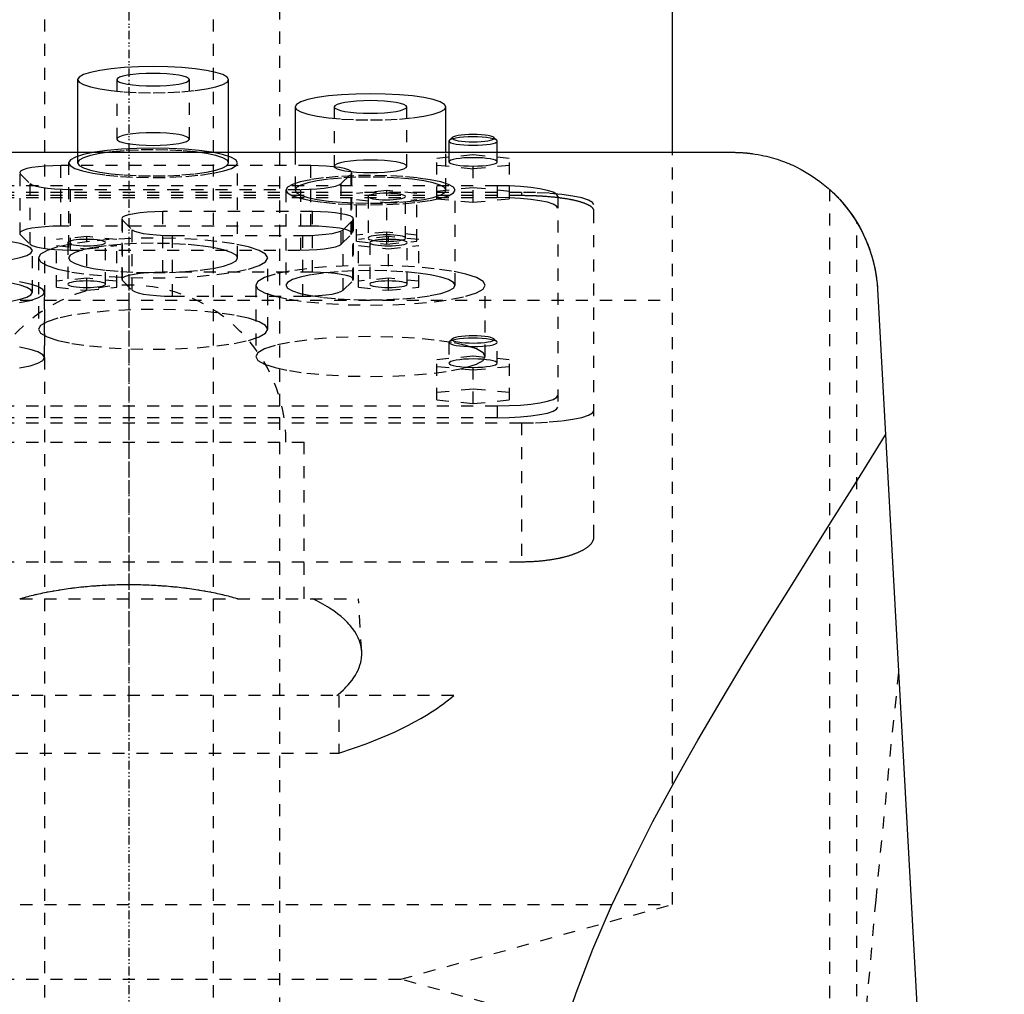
# Model space of a CAD drawing. Extents: x -120 to 120, y -1 to 896.
# Tile 7 of 8: x -9 to 72, y 702 to 782. Entities that reach past the tile are written whole.
import ezdxf

# ---------------------------------------------------------------- set-up
doc = ezdxf.new("R2010")
doc.units = 0
doc.linetypes.add('CENTER', pattern=[1.5, 0.45, -0.5, 0.05, -0.5])
doc.linetypes.add('DASHED', pattern=[2, 1, -1])
for name, color, linetype in [('AM_0', 7, 'CONTINUOUS'), ('AM_3', 7, 'DASHED'), ('AM_7', 7, 'CENTER')]:
    doc.layers.add(name, color=color, linetype=linetype)

msp = doc.modelspace()

# ---------------------------------------------------------------- linework, layer by layer
at = {"layer": 'AM_0', "color": 7, "linetype": 'CONTINUOUS'}
for p, q in [((45, 771.5), (45, 809.3)), ((-4.25, 777.519), (-4.25, 771.5)), ((8.25, 771.5), (8.25, 777.519)), ((13.75, 775.262), (13.75, 771.5)), ((26.25, 771.5), (26.25, 775.262)), ((26.531, 772.493), (26.5, 772.432)), ((26.5, 772.432), (26.5, 771.5)), ((26.777, 772.732), (26.531, 772.493)), ((30.469, 772.493), (30.223, 772.732)), ((30.5, 771.5), (30.5, 772.432)), ((-50, 771.5), (50, 771.5)), ((61.982, 760.16), (72.484, 569.6))]:
    msp.add_line(p, q, dxfattribs=at)
for points in [[(8.25, 777.519), (8.13, 777.731), (7.774, 777.934), (7.197, 778.122), (6.419, 778.287), (5.472, 778.422), (4.392, 778.522), (3.219, 778.584), (2, 778.604), (0.781, 778.584), (-0.392, 778.522), (-1.472, 778.422), (-2.419, 778.287), (-3.197, 778.122), (-3.774, 777.934), (-4.13, 777.731), (-4.25, 777.519)], [(26.25, 775.262), (26.13, 775.474), (25.774, 775.677), (25.197, 775.865), (24.419, 776.03), (23.472, 776.165), (22.392, 776.265), (21.219, 776.327), (20, 776.347), (18.781, 776.327), (17.608, 776.265), (16.528, 776.165), (15.581, 776.03), (14.803, 775.865), (14.226, 775.677), (13.87, 775.474), (13.75, 775.262)], [(28.5, 772.982), (28.154, 772.976), (27.821, 772.959), (27.516, 772.93), (27.249, 772.891), (27.032, 772.844), (26.872, 772.79), (26.777, 772.732)], [(30.223, 772.732), (30.128, 772.79), (29.968, 772.844), (29.751, 772.891), (29.484, 772.93), (29.179, 772.959), (28.846, 772.976), (28.5, 772.982)], [(30.5, 772.432), (30.461, 772.5), (30.346, 772.566), (30.159, 772.626), (29.907, 772.679), (29.601, 772.722), (29.251, 772.754), (28.873, 772.773), (28.48, 772.779), (28.087, 772.772), (27.711, 772.751), (27.366, 772.718), (27.064, 772.674), (26.819, 772.62), (26.639, 772.559), (26.531, 772.493)], [(6.865, 771.5), (5.814, 771.645), (4.624, 771.752), (3.336, 771.819), (2, 771.841), (0.664, 771.819), (-0.624, 771.752), (-1.814, 771.645), (-2.865, 771.5)]]:
    msp.add_lwpolyline(points, dxfattribs=at)
for points in [[(50, 771.5, 0), (50.025, 771.5, 0), (50.075, 771.5, 0), (50.125, 771.499, 0), (50.15, 771.499, 0), (50.175, 771.499, 0), (50.225, 771.498, 0), (50.275, 771.497, 0), (50.324, 771.496, 0), (50.374, 771.494, 0), (50.424, 771.493, 0), (50.449, 771.492, 0), (50.473, 771.491, 0), (50.523, 771.489, 0), (50.572, 771.486, 0), (50.622, 771.484, 0), (50.671, 771.481, 0), (50.72, 771.478, 0), (50.744, 771.477, 0), (50.769, 771.475, 0), (50.817, 771.472, 0), (50.866, 771.469, 0), (50.89, 771.467, 0), (50.914, 771.465, 0), (50.962, 771.461, 0), (51.01, 771.457, 0), (51.034, 771.455, 0), (51.058, 771.453, 0), (51.106, 771.449, 0), (51.153, 771.444, 0), (51.2, 771.44, 0), (51.247, 771.435, 0), (51.293, 771.43, 0), (51.317, 771.428, 0), (51.34, 771.425, 0), (51.386, 771.42, 0), (51.432, 771.414, 0), (51.478, 771.409, 0), (51.523, 771.403, 0), (51.568, 771.397, 0), (51.59, 771.394, 0), (51.613, 771.391, 0), (51.657, 771.385, 0), (51.701, 771.379, 0), (51.854, 771.356, 0), (52.106, 771.314, 0), (52.346, 771.268, 0), (52.462, 771.245, 0), (52.573, 771.221, 0), (52.786, 771.172, 0), (52.99, 771.122, 0), (53.189, 771.069, 0), (53.383, 771.013, 0), (53.573, 770.956, 0), (53.666, 770.926, 0), (53.759, 770.896, 0), (53.942, 770.834, 0), (54.121, 770.77, 0), (54.209, 770.738, 0), (54.296, 770.705, 0), (54.469, 770.637, 0), (54.638, 770.568, 0), (54.721, 770.532, 0), (54.804, 770.497, 0), (54.967, 770.424, 0), (55.127, 770.35, 0), (55.663, 770.08, 0), (56.494, 769.591, 0), (57.217, 769.087, 0), (57.89, 768.541, 0), (58.525, 767.945, 0), (58.827, 767.629, 0), (59.119, 767.3, 0), (59.669, 766.607, 0), (60.172, 765.867, 0), (60.622, 765.083, 0), (61.016, 764.258, 0), (61.35, 763.396, 0), (61.493, 762.953, 0), (61.618, 762.502, 0), (61.818, 761.58, 0), (61.946, 760.638, 0), (61.982, 760.16, 0)], [(58, 768.444, 0), (58.002, 768.442, 0), (58.019, 768.427, 0), (58.053, 768.397, 0), (58.077, 768.375, 0), (58.105, 768.349, 0), (58.175, 768.284, 0), (58.263, 768.202, 0), (58.366, 768.103, 0), (58.485, 767.986, 0), (58.617, 767.852, 0), (58.687, 767.779, 0), (58.759, 767.702, 0), (58.91, 767.538, 0), (59.067, 767.36, 0), (59.237, 767.16, 0), (59.419, 766.935, 0), (59.609, 766.688, 0), (59.706, 766.557, 0), (59.802, 766.422, 0), (59.993, 766.143, 0), (60.178, 765.857, 0), (60.267, 765.713, 0)], [(60.267, 765.713, 0), (60.35, 765.572, 0), (60.511, 765.289, 0), (60.665, 765.001, 0), (60.738, 764.856, 0), (60.81, 764.709, 0), (60.948, 764.414, 0), (61.077, 764.115, 0), (61.199, 763.812, 0), (61.312, 763.506, 0), (61.416, 763.197, 0), (61.465, 763.042, 0), (61.512, 762.886, 0), (61.6, 762.572, 0), (61.679, 762.255, 0), (61.75, 761.937, 0), (61.812, 761.617, 0), (61.865, 761.295, 0), (61.888, 761.134, 0), (61.909, 760.972, 0), (61.945, 760.648, 0), (61.972, 760.323, 0), (61.982, 760.16, 0)], [(36.41, 700.014, 0), (37.036, 701.859, 0), (38.423, 705.5, 0), (39.965, 709.079, 0), (41.63, 712.599, 0), (43.392, 716.06, 0), (45.227, 719.464, 0), (46.165, 721.143, 0), (47.112, 722.808, 0), (49.027, 726.088, 0), (50.953, 729.298, 0), (52.872, 732.435, 0), (54.769, 735.491, 0), (56.627, 738.461, 0), (57.538, 739.912, 0), (58.435, 741.339, 0), (60.178, 744.119, 0), (61.845, 746.794, 0), (62.647, 748.09, 0)]]:
    msp.add_polyline3d(points, dxfattribs=at)
at = {"layer": 'AM_3', "color": 6, "linetype": 'DASHED'}
for p, q in [((-7, 870.5), (-7, 355.5)), ((7, 355.5), (7, 870.5)), ((12.5, 396.5), (12.5, 858.5)), ((-1, 777.519), (-1, 772.595)), ((5, 772.595), (5, 777.519)), ((17, 775.262), (17, 770.337)), ((23, 770.337), (23, 775.262)), ((-4.25, 771.5), (-4.25, 770.625)), ((8.25, 770.625), (8.25, 771.5)), ((13.75, 771.5), (13.75, 768.368)), ((25.5, 771.019), (28.5, 771.32)), ((26.25, 768.368), (26.25, 771.5)), ((26.5, 771.5), (26.5, 770.709)), ((28.5, 771.32), (31.5, 771.019)), ((28.5, 767.359), (28.5, 771.32)), ((30.5, 770.709), (30.5, 771.5)), ((45, 759.25), (45, 771.5)), ((-5, 770.625), (-5, 762.747)), ((9, 762.747), (9, 770.625)), ((25.5, 767.66), (25.5, 771.019)), ((31.5, 767.66), (31.5, 771.019)), ((-8.996, 764.689), (-8.996, 769.711)), ((-8.996, 769.711), (-8.185, 768.912)), ((-5.648, 765.382), (-5.648, 770.404)), ((15.048, 770.404), (-5.648, 770.404)), ((15.048, 765.382), (15.048, 770.404)), ((17.585, 768.912), (18.396, 769.711)), ((18.396, 764.689), (18.396, 769.711)), ((18.448, 764.791), (18.448, 769.814)), ((28.5, 770.117), (25.5, 770.417)), ((31.5, 770.417), (28.5, 770.117)), ((-8.185, 763.89), (-8.185, 768.912)), ((17.585, 763.89), (17.585, 768.912)), ((32.5, 768.182), (-32.5, 768.182)), ((30.5, 768.733), (-30.5, 768.733)), ((-4.837, 768.425), (14.237, 768.425)), ((-4.837, 763.402), (-4.837, 768.425)), ((13, 768.368), (13, 760.489)), ((14.237, 763.402), (14.237, 768.425)), ((21.35, 768.34), (18.85, 768.089)), ((18.85, 764.141), (18.85, 768.089)), ((21.35, 763.891), (21.35, 768.34)), ((23.85, 768.089), (21.35, 768.34)), ((23.85, 764.141), (23.85, 768.089)), ((28.5, 768.563), (25.5, 768.262)), ((27, 760.489), (27, 768.368)), ((31.5, 768.262), (28.5, 768.563)), ((30.5, 768.733), (30.5, 767.748)), ((32.5, 768.182), (32.5, 767.91)), ((58, 768.444), (58, 569.6)), ((32.5, 767.91), (-32.5, 767.91)), ((-30.5, 767.748), (30.5, 767.748)), ((18.85, 767.588), (21.35, 767.337)), ((19.8, 767.839), (19.8, 764.392)), ((21.35, 767.337), (23.85, 767.588)), ((22.9, 764.392), (22.9, 767.839)), ((25.5, 767.66), (28.5, 767.359)), ((28.5, 767.359), (31.5, 767.66)), ((35.5, 767.865), (35.5, 750.383)), ((2.802, 761.561), (2.802, 766.584)), ((15.198, 766.584), (2.802, 766.584)), ((15.198, 761.561), (15.198, 766.584)), ((38.5, 739.634), (38.5, 767.14)), ((-0.598, 765.994), (-0.598, 760.971)), ((-0.546, 760.868), (-0.546, 765.891)), ((-0.546, 765.891), (0.265, 765.092)), ((17.735, 765.092), (18.546, 765.891)), ((18.546, 760.868), (18.546, 765.891)), ((18.598, 760.971), (18.598, 765.994)), ((60.267, 569.6), (60.267, 765.713)), ((15.048, 765.382), (-5.648, 765.382)), ((0.265, 760.07), (0.265, 765.092)), ((17.735, 760.07), (17.735, 765.092)), ((21.35, 764.893), (18.85, 764.642)), ((23.85, 764.642), (21.35, 764.893)), ((-8.996, 764.689), (-8.185, 763.89)), ((-3.5, 764.52), (-6, 764.269)), ((-6, 760.321), (-6, 764.269)), ((-5.05, 764.018), (-5.05, 760.572)), ((-3.5, 760.07), (-3.5, 764.52)), ((-1, 764.269), (-3.5, 764.52)), ((-1.95, 760.572), (-1.95, 764.018)), ((-1, 760.321), (-1, 764.269)), ((3.613, 764.604), (14.387, 764.604)), ((3.613, 759.582), (3.613, 764.604)), ((14.387, 759.582), (14.387, 764.604)), ((17.585, 763.89), (18.396, 764.689)), ((18.85, 764.141), (21.35, 763.891)), ((21.5, 764.52), (19, 764.269)), ((19, 760.321), (19, 764.269)), ((19.95, 764.018), (19.95, 760.572)), ((21.35, 763.891), (23.85, 764.141)), ((21.5, 760.07), (21.5, 764.52)), ((24, 764.269), (21.5, 764.52)), ((23.05, 760.572), (23.05, 764.018)), ((24, 760.321), (24, 764.269)), ((-8, 759.91), (-8, 763.357)), ((-6, 763.768), (-3.5, 763.517)), ((-4.837, 763.402), (14.237, 763.402)), ((-3.5, 763.517), (-1, 763.768)), ((19, 763.768), (21.5, 763.517)), ((21.5, 763.517), (24, 763.768)), ((-7.5, 762.747), (-7.5, 756.838)), ((11.5, 756.838), (11.5, 762.747)), ((15.198, 761.561), (2.802, 761.561)), ((-3.5, 761.073), (-6, 760.822)), ((-1, 760.822), (-3.5, 761.073)), ((-0.546, 760.868), (0.265, 760.07)), ((17.735, 760.07), (18.546, 760.868)), ((21.5, 761.073), (19, 760.822)), ((24, 760.822), (21.5, 761.073)), ((-7, 754.494), (-7, 759.91)), ((-6, 760.321), (-3.5, 760.07)), ((-3.5, 760.07), (-1, 760.321)), ((10.5, 760.489), (10.5, 754.581)), ((19, 760.321), (21.5, 760.07)), ((21.5, 760.07), (24, 760.321)), ((29.5, 754.581), (29.5, 760.489)), ((-45, 759.25), (45, 759.25)), ((-45, 759.25), (0, 759.25)), ((3.613, 759.582), (14.387, 759.582)), ((45, 709.2), (45, 759.25)), ((26.531, 755.817), (26.506, 755.783)), ((26.777, 756.056), (26.531, 755.817)), ((30.469, 755.817), (30.223, 756.056)), ((26.506, 755.783), (26.5, 755.756)), ((26.5, 755.756), (26.5, 754.032)), ((30.5, 754.032), (30.5, 755.756)), ((25.5, 754.342), (28.5, 754.643)), ((25.5, 750.99), (25.5, 754.342)), ((28.5, 754.643), (31.5, 754.342)), ((28.5, 750.689), (28.5, 754.643)), ((31.5, 750.99), (31.5, 754.342)), ((28.5, 753.44), (25.5, 753.741)), ((31.5, 753.741), (28.5, 753.44)), ((28.5, 751.892), (25.5, 751.591)), ((31.5, 751.591), (28.5, 751.892)), ((25.5, 750.99), (28.5, 750.689)), ((28.5, 750.689), (31.5, 750.99)), ((-30.5, 750.5), (30.5, 750.5)), ((30.5, 750.5), (30.5, 749.515)), ((30.5, 749.515), (-30.5, 749.515)), ((-32.5, 749.081), (32.5, 749.081)), ((32.5, 749.081), (32.5, 737.586)), ((-14.5, 747.5), (14.5, 747.5)), ((14.5, 734.5), (14.5, 747.5)), ((-32.5, 737.586), (32.5, 737.586)), ((-19, 734.5), (19, 734.5)), ((19.272, 730.154), (19, 734.5)), ((26.891, 726.5), (-26.891, 726.5)), ((17.375, 726.5), (17.375, 721.733)), ((-17.375, 721.733), (17.375, 721.733)), ((-45, 709.2), (45, 709.2)), ((22.5, 703), (45, 709.2)), ((-22.5, 703), (22.5, 703)), ((45, 696.8), (22.5, 703))]:
    msp.add_line(p, q, dxfattribs=at)
for points in [[(-1, 777.519), (-0.942, 777.418), (-0.772, 777.32), (-0.494, 777.23), (-0.121, 777.151), (0.333, 777.086), (0.852, 777.038), (1.415, 777.008), (2, 776.998), (2.585, 777.008), (3.148, 777.038), (3.667, 777.086), (4.121, 777.151), (4.494, 777.23), (4.772, 777.32), (4.942, 777.418), (5, 777.519), (4.942, 777.621), (4.772, 777.719), (4.494, 777.809), (4.121, 777.888), (3.667, 777.952), (3.148, 778), (2.585, 778.03), (2, 778.04), (1.415, 778.03), (0.852, 778), (0.333, 777.952), (-0.121, 777.888), (-0.494, 777.809), (-0.772, 777.719), (-0.942, 777.621)], [(17, 775.262), (17.058, 775.161), (17.228, 775.063), (17.506, 774.973), (17.879, 774.894), (18.333, 774.829), (18.852, 774.781), (19.415, 774.751), (20, 774.741), (20.585, 774.751), (21.148, 774.781), (21.667, 774.829), (22.121, 774.894), (22.494, 774.973), (22.772, 775.063), (22.942, 775.161), (23, 775.262), (22.942, 775.364), (22.772, 775.462), (22.494, 775.552), (22.121, 775.631), (21.667, 775.695), (21.148, 775.743), (20.585, 775.773), (20, 775.783), (19.415, 775.773), (18.852, 775.743), (18.333, 775.695), (17.879, 775.631), (17.506, 775.552), (17.228, 775.462), (17.058, 775.364)], [(-1, 772.595), (-0.942, 772.493), (-0.772, 772.396), (-0.494, 772.306), (-0.121, 772.227), (0.333, 772.162), (0.852, 772.114), (1.415, 772.084), (2, 772.074), (2.585, 772.084), (3.148, 772.114), (3.667, 772.162), (4.121, 772.227), (4.494, 772.306), (4.772, 772.396), (4.942, 772.493), (5, 772.595), (4.942, 772.697), (4.772, 772.794), (4.494, 772.885), (4.121, 772.963), (3.667, 773.028), (3.148, 773.076), (2.585, 773.106), (2, 773.116), (1.415, 773.106), (0.852, 773.076), (0.333, 773.028), (-0.121, 772.963), (-0.494, 772.885), (-0.772, 772.794), (-0.942, 772.697)], [(-4.25, 770.625), (-4.13, 770.414), (-3.774, 770.21), (-3.197, 770.023), (-2.419, 769.858), (-1.472, 769.723), (-0.392, 769.623), (0.781, 769.561), (2, 769.54), (3.219, 769.561), (4.392, 769.623), (5.472, 769.723), (6.419, 769.858), (7.197, 770.023), (7.774, 770.21), (8.13, 770.414), (8.25, 770.625), (8.13, 770.837), (7.774, 771.041), (7.197, 771.228), (6.419, 771.393), (5.472, 771.528), (4.392, 771.628), (3.219, 771.69), (2, 771.711), (0.781, 771.69), (-0.392, 771.628), (-1.472, 771.528), (-2.419, 771.393), (-3.197, 771.228), (-3.774, 771.041), (-4.13, 770.837)], [(17, 770.337), (17.058, 770.236), (17.228, 770.138), (17.506, 770.048), (17.879, 769.969), (18.333, 769.904), (18.852, 769.856), (19.415, 769.826), (20, 769.816), (20.585, 769.826), (21.148, 769.856), (21.667, 769.904), (22.121, 769.969), (22.494, 770.048), (22.772, 770.138), (22.942, 770.236), (23, 770.337), (22.942, 770.439), (22.772, 770.537), (22.494, 770.627), (22.121, 770.706), (21.667, 770.77), (21.148, 770.819), (20.585, 770.848), (20, 770.858), (19.415, 770.848), (18.852, 770.819), (18.333, 770.77), (17.879, 770.706), (17.506, 770.627), (17.228, 770.537), (17.058, 770.439)], [(13, 768.368), (13.135, 768.13), (13.533, 767.902), (14.18, 767.692), (15.05, 767.508), (16.111, 767.357), (17.321, 767.245), (18.634, 767.175), (20, 767.152), (21.366, 767.175), (22.679, 767.245), (23.889, 767.357), (24.95, 767.508), (25.82, 767.692), (26.467, 767.902), (26.865, 768.13), (27, 768.368), (26.865, 768.605), (26.467, 768.833), (25.82, 769.043), (24.95, 769.227), (23.889, 769.378), (22.679, 769.491), (21.366, 769.56), (20, 769.583), (18.634, 769.56), (17.321, 769.491), (16.111, 769.378), (15.05, 769.227), (14.18, 769.043), (13.533, 768.833), (13.135, 768.605)], [(13.75, 768.368), (13.87, 768.156), (14.226, 767.952), (14.803, 767.765), (15.581, 767.6), (16.528, 767.465), (17.608, 767.365), (18.781, 767.303), (20, 767.282), (21.219, 767.303), (22.392, 767.365), (23.472, 767.465), (24.419, 767.6), (25.197, 767.765), (25.774, 767.952), (26.13, 768.156), (26.25, 768.368), (26.13, 768.579), (25.774, 768.783), (25.197, 768.971), (24.419, 769.135), (23.472, 769.27), (22.392, 769.37), (21.219, 769.432), (20, 769.453), (18.781, 769.432), (17.608, 769.37), (16.528, 769.27), (15.581, 769.135), (14.803, 768.971), (14.226, 768.783), (13.87, 768.579)], [(-7.5, 762.747), (-7.317, 762.425), (-6.777, 762.116), (-5.899, 761.831), (-4.718, 761.581), (-3.278, 761.375), (-1.635, 761.223), (0.147, 761.129), (2, 761.097), (3.853, 761.129), (5.635, 761.223), (7.278, 761.375), (8.718, 761.581), (9.899, 761.831), (10.777, 762.116), (11.317, 762.425), (11.5, 762.747), (11.317, 763.069), (10.777, 763.378), (9.899, 763.664), (8.718, 763.914), (7.278, 764.119), (5.635, 764.271), (3.853, 764.365), (2, 764.397), (0.147, 764.365), (-1.635, 764.271), (-3.278, 764.119), (-4.718, 763.914), (-5.899, 763.664), (-6.777, 763.378), (-7.317, 763.069)], [(-1.95, 764.018), (-1.98, 764.071), (-2.068, 764.121), (-2.211, 764.168), (-2.404, 764.209), (-2.639, 764.242), (-2.907, 764.267), (-3.198, 764.282), (-3.5, 764.288), (-3.802, 764.282), (-4.093, 764.267), (-4.361, 764.242), (-4.596, 764.209), (-4.789, 764.168), (-4.932, 764.121), (-5.02, 764.071), (-5.05, 764.018), (-5.02, 763.966), (-4.932, 763.915), (-4.789, 763.869), (-4.596, 763.828), (-4.361, 763.795), (-4.093, 763.77), (-3.802, 763.754), (-3.5, 763.749), (-3.198, 763.754), (-2.907, 763.77), (-2.639, 763.795), (-2.404, 763.828), (-2.211, 763.869), (-2.068, 763.915), (-1.98, 763.966)], [(-5, 762.747), (-4.865, 762.51), (-4.467, 762.282), (-3.82, 762.072), (-2.95, 761.888), (-1.889, 761.736), (-0.679, 761.624), (0.634, 761.555), (2, 761.531), (3.366, 761.555), (4.679, 761.624), (5.889, 761.736), (6.95, 761.888), (7.82, 762.072), (8.467, 762.282), (8.865, 762.51), (9, 762.747), (8.865, 762.984), (8.467, 763.212), (7.82, 763.422), (6.95, 763.607), (5.889, 763.758), (4.679, 763.87), (3.366, 763.939), (2, 763.963), (0.634, 763.939), (-0.679, 763.87), (-1.889, 763.758), (-2.95, 763.607), (-3.82, 763.422), (-4.467, 763.212), (-4.865, 762.984)], [(22.9, 764.392), (22.87, 764.444), (22.782, 764.495), (22.639, 764.541), (22.446, 764.582), (22.211, 764.616), (21.943, 764.641), (21.652, 764.656), (21.35, 764.661), (21.048, 764.656), (20.757, 764.641), (20.489, 764.616), (20.254, 764.582), (20.061, 764.541), (19.918, 764.495), (19.83, 764.444), (19.8, 764.392), (19.83, 764.339), (19.918, 764.289), (20.061, 764.242), (20.254, 764.202), (20.489, 764.168), (20.757, 764.143), (21.048, 764.128), (21.35, 764.123), (21.652, 764.128), (21.943, 764.143), (22.211, 764.168), (22.446, 764.202), (22.639, 764.242), (22.782, 764.289), (22.87, 764.339)], [(23.05, 764.018), (23.02, 764.071), (22.932, 764.121), (22.789, 764.168), (22.596, 764.209), (22.361, 764.242), (22.093, 764.267), (21.802, 764.282), (21.5, 764.288), (21.198, 764.282), (20.907, 764.267), (20.639, 764.242), (20.404, 764.209), (20.211, 764.168), (20.068, 764.121), (19.98, 764.071), (19.95, 764.018), (19.98, 763.966), (20.068, 763.915), (20.211, 763.869), (20.404, 763.828), (20.639, 763.795), (20.907, 763.77), (21.198, 763.754), (21.5, 763.749), (21.802, 763.754), (22.093, 763.77), (22.361, 763.795), (22.596, 763.828), (22.789, 763.869), (22.932, 763.915), (23.02, 763.966)], [(10.5, 760.489), (10.683, 760.167), (11.223, 759.858), (12.101, 759.573), (13.282, 759.323), (14.722, 759.118), (16.365, 758.965), (18.147, 758.871), (20, 758.839), (21.853, 758.871), (23.635, 758.965), (25.278, 759.118), (26.718, 759.323), (27.899, 759.573), (28.777, 759.858), (29.317, 760.167), (29.5, 760.489), (29.317, 760.811), (28.777, 761.12), (27.899, 761.406), (26.718, 761.656), (25.278, 761.861), (23.635, 762.013), (21.853, 762.107), (20, 762.139), (18.147, 762.107), (16.365, 762.013), (14.722, 761.861), (13.282, 761.656), (12.101, 761.406), (11.223, 761.12), (10.683, 760.811)], [(13, 760.489), (13.135, 760.252), (13.533, 760.024), (14.18, 759.814), (15.05, 759.63), (16.111, 759.478), (17.321, 759.366), (18.634, 759.297), (20, 759.274), (21.366, 759.297), (22.679, 759.366), (23.889, 759.478), (24.95, 759.63), (25.82, 759.814), (26.467, 760.024), (26.865, 760.252), (27, 760.489), (26.865, 760.726), (26.467, 760.954), (25.82, 761.164), (24.95, 761.349), (23.889, 761.5), (22.679, 761.612), (21.366, 761.681), (20, 761.705), (18.634, 761.681), (17.321, 761.612), (16.111, 761.5), (15.05, 761.349), (14.18, 761.164), (13.533, 760.954), (13.135, 760.726)], [(-1.95, 760.572), (-1.98, 760.624), (-2.068, 760.675), (-2.211, 760.721), (-2.404, 760.762), (-2.639, 760.795), (-2.907, 760.82), (-3.198, 760.836), (-3.5, 760.841), (-3.802, 760.836), (-4.093, 760.82), (-4.361, 760.795), (-4.596, 760.762), (-4.789, 760.721), (-4.932, 760.675), (-5.02, 760.624), (-5.05, 760.572), (-5.02, 760.519), (-4.932, 760.469), (-4.789, 760.422), (-4.596, 760.381), (-4.361, 760.348), (-4.093, 760.323), (-3.802, 760.308), (-3.5, 760.302), (-3.198, 760.308), (-2.907, 760.323), (-2.639, 760.348), (-2.404, 760.381), (-2.211, 760.422), (-2.068, 760.469), (-1.98, 760.519)], [(23.05, 760.572), (23.02, 760.624), (22.932, 760.675), (22.789, 760.721), (22.596, 760.762), (22.361, 760.795), (22.093, 760.82), (21.802, 760.836), (21.5, 760.841), (21.198, 760.836), (20.907, 760.82), (20.639, 760.795), (20.404, 760.762), (20.211, 760.721), (20.068, 760.675), (19.98, 760.624), (19.95, 760.572), (19.98, 760.519), (20.068, 760.469), (20.211, 760.422), (20.404, 760.381), (20.639, 760.348), (20.907, 760.323), (21.198, 760.308), (21.5, 760.302), (21.802, 760.308), (22.093, 760.323), (22.361, 760.348), (22.596, 760.381), (22.789, 760.422), (22.932, 760.469), (23.02, 760.519)], [(-7.5, 756.838), (-7.317, 756.516), (-6.777, 756.207), (-5.899, 755.922), (-4.718, 755.672), (-3.278, 755.466), (-1.635, 755.314), (0.147, 755.22), (2, 755.188), (3.853, 755.22), (5.635, 755.314), (7.278, 755.466), (8.718, 755.672), (9.899, 755.922), (10.777, 756.207), (11.317, 756.516), (11.5, 756.838), (11.317, 757.16), (10.777, 757.469), (9.899, 757.755), (8.718, 758.005), (7.278, 758.21), (5.635, 758.362), (3.853, 758.456), (2, 758.488), (0.147, 758.456), (-1.635, 758.362), (-3.278, 758.21), (-4.718, 758.005), (-5.899, 757.755), (-6.777, 757.469), (-7.317, 757.16)], [(10.5, 754.581), (10.683, 754.259), (11.223, 753.949), (12.101, 753.664), (13.282, 753.414), (14.722, 753.209), (16.365, 753.057), (18.147, 752.963), (20, 752.931), (21.853, 752.963), (23.635, 753.057), (25.278, 753.209), (26.718, 753.414), (27.899, 753.664), (28.777, 753.949), (29.317, 754.259), (29.5, 754.581), (29.317, 754.903), (28.777, 755.212), (27.899, 755.497), (26.718, 755.747), (25.278, 755.952), (23.635, 756.105), (21.853, 756.199), (20, 756.23), (18.147, 756.199), (16.365, 756.105), (14.722, 755.952), (13.282, 755.747), (12.101, 755.497), (11.223, 755.212), (10.683, 754.903)], [(30.25, 756.002), (30.216, 756.061), (30.117, 756.118), (29.955, 756.171), (29.737, 756.217), (29.472, 756.255), (29.17, 756.283), (28.841, 756.3), (28.5, 756.306), (28.159, 756.3), (27.83, 756.283), (27.528, 756.255), (27.263, 756.217), (27.045, 756.171), (26.883, 756.118), (26.784, 756.061), (26.75, 756.002), (26.784, 755.943), (26.883, 755.886), (27.045, 755.833), (27.263, 755.787), (27.528, 755.749), (27.83, 755.721), (28.159, 755.704), (28.5, 755.698), (28.841, 755.704), (29.17, 755.721), (29.472, 755.749), (29.737, 755.787), (29.955, 755.833), (30.117, 755.886), (30.216, 755.943)]]:
    msp.add_lwpolyline(points, close=True, dxfattribs=at)
for points in [[(-4.25, 777.519), (-4.13, 777.307), (-3.774, 777.104), (-3.197, 776.916), (-2.419, 776.752), (-1.472, 776.617), (-0.392, 776.516), (0.781, 776.455), (2, 776.434), (3.219, 776.455), (4.392, 776.516), (5.472, 776.617), (6.419, 776.752), (7.197, 776.916), (7.774, 777.104), (8.13, 777.307), (8.25, 777.519)], [(13.75, 775.262), (13.87, 775.05), (14.226, 774.847), (14.803, 774.659), (15.581, 774.495), (16.528, 774.36), (17.608, 774.259), (18.781, 774.198), (20, 774.177), (21.219, 774.198), (22.392, 774.259), (23.472, 774.36), (24.419, 774.495), (25.197, 774.659), (25.774, 774.847), (26.13, 775.05), (26.25, 775.262)], [(26.5, 772.432), (26.538, 772.364), (26.652, 772.299), (26.837, 772.239), (27.086, 772.187), (27.389, 772.143), (27.735, 772.111), (28.11, 772.092), (28.5, 772.085), (28.89, 772.092), (29.265, 772.111), (29.611, 772.143), (29.914, 772.187), (30.163, 772.239), (30.348, 772.299), (30.462, 772.364), (30.5, 772.432)], [(26.777, 772.732), (26.75, 772.673), (26.789, 772.615), (26.892, 772.559), (27.055, 772.507), (27.273, 772.462), (27.537, 772.425), (27.837, 772.397), (28.162, 772.38), (28.5, 772.375), (28.838, 772.38), (29.163, 772.397), (29.463, 772.425), (29.727, 772.462), (29.945, 772.507), (30.108, 772.559), (30.211, 772.615), (30.25, 772.673), (30.223, 772.732)], [(-2.865, 771.5), (-3.759, 771.316), (-4.429, 771.107), (-4.848, 770.878), (-5, 770.639), (-4.879, 770.4), (-4.49, 770.17), (-3.848, 769.957), (-2.978, 769.771), (-1.914, 769.618), (-0.697, 769.504), (0.625, 769.434), (2, 769.41), (3.375, 769.434), (4.697, 769.504), (5.914, 769.618), (6.978, 769.771), (7.848, 769.957), (8.49, 770.17), (8.879, 770.4), (9, 770.639), (8.848, 770.878), (8.429, 771.107), (7.759, 771.316), (6.865, 771.5)], [(28.5, 771.056), (28.11, 771.049), (27.735, 771.03), (27.389, 770.998), (27.086, 770.954), (26.837, 770.902), (26.652, 770.842), (26.538, 770.777), (26.5, 770.709), (26.538, 770.641), (26.652, 770.576), (26.837, 770.516), (27.086, 770.463), (27.389, 770.42), (27.735, 770.388), (28.11, 770.368), (28.5, 770.362), (28.89, 770.368), (29.265, 770.388), (29.611, 770.42), (29.914, 770.463), (30.163, 770.516), (30.348, 770.576), (30.462, 770.641), (30.5, 770.709)], [(30.5, 770.709), (30.462, 770.777), (30.348, 770.842), (30.163, 770.902), (29.914, 770.954), (29.611, 770.998), (29.265, 771.03), (28.89, 771.049), (28.5, 771.056)], [(-5.648, 770.404), (-6.303, 770.393), (-6.934, 770.36), (-7.516, 770.307), (-8.029, 770.235), (-8.452, 770.148), (-8.77, 770.048), (-8.971, 769.939), (-9.047, 769.825), (-8.996, 769.711)], [(18.396, 769.711), (18.447, 769.825), (18.371, 769.939), (18.17, 770.048), (17.852, 770.148), (17.429, 770.235), (16.916, 770.307), (16.334, 770.36), (15.703, 770.393), (15.048, 770.404)], [(-8.185, 768.912), (-8.002, 768.799), (-7.693, 768.695), (-7.271, 768.603), (-6.752, 768.527), (-6.158, 768.471), (-5.511, 768.436), (-4.837, 768.425)], [(14.237, 768.425), (14.911, 768.436), (15.558, 768.471), (16.152, 768.527), (16.671, 768.603), (17.093, 768.695), (17.402, 768.799), (17.585, 768.912)], [(19.889, 767.749), (20.019, 767.701), (20.201, 767.658), (20.429, 767.622), (20.692, 767.595), (20.981, 767.577), (21.285, 767.57), (21.591, 767.573), (21.887, 767.586), (22.163, 767.61), (22.407, 767.642), (22.609, 767.682), (22.763, 767.728), (22.861, 767.778), (22.899, 767.831), (22.878, 767.884), (22.796, 767.936), (22.658, 767.983), (22.469, 768.025), (22.236, 768.06), (21.968, 768.086), (21.676, 768.102), (21.372, 768.108), (21.066, 768.103), (20.772, 768.088), (20.5, 768.064), (20.262, 768.03), (20.066, 767.989), (19.92, 767.943), (19.83, 767.892), (19.8, 767.839)], [(35.5, 767.865), (35.404, 768.034), (35.119, 768.197), (34.657, 768.347), (34.036, 768.479), (33.278, 768.587), (32.413, 768.667), (31.475, 768.716), (30.5, 768.733)], [(38.5, 767.14), (38.385, 767.344), (38.043, 767.539), (37.489, 767.719), (36.743, 767.877), (35.833, 768.007), (34.796, 768.103), (33.671, 768.162), (32.5, 768.182)], [(19.8, 767.839), (19.822, 767.793), (19.889, 767.749)], [(35.5, 766.88), (35.404, 767.049), (35.119, 767.212), (34.657, 767.362), (34.036, 767.494), (33.278, 767.602), (32.413, 767.682), (31.475, 767.732), (30.5, 767.748)], [(2.802, 766.584), (2.147, 766.573), (1.516, 766.54), (0.934, 766.487), (0.421, 766.415), (-0.002, 766.327), (-0.32, 766.227), (-0.521, 766.118), (-0.597, 766.005), (-0.546, 765.891)], [(18.546, 765.891), (18.597, 766.005), (18.521, 766.118), (18.32, 766.227), (18.002, 766.327), (17.579, 766.415), (17.066, 766.487), (16.484, 766.54), (15.853, 766.573), (15.198, 766.584)], [(-5.648, 765.382), (-6.303, 765.371), (-6.934, 765.338), (-7.516, 765.285), (-8.029, 765.213), (-8.452, 765.125), (-8.77, 765.025), (-8.971, 764.916), (-9.047, 764.803), (-8.996, 764.689)], [(0.265, 765.092), (0.448, 764.979), (0.757, 764.874), (1.179, 764.782), (1.698, 764.707), (2.292, 764.651), (2.939, 764.616), (3.613, 764.604)], [(14.387, 764.604), (15.061, 764.616), (15.708, 764.651), (16.302, 764.707), (16.821, 764.782), (17.243, 764.874), (17.552, 764.979), (17.735, 765.092)], [(18.396, 764.689), (18.447, 764.803), (18.371, 764.916), (18.17, 765.025), (17.852, 765.125), (17.429, 765.213), (16.916, 765.285), (16.334, 765.338), (15.703, 765.371), (15.048, 765.382)], [(-9.757, 762.62), (-9.011, 762.778), (-8.457, 762.958), (-8.115, 763.154), (-8, 763.357), (-8.115, 763.56), (-8.457, 763.756), (-9.011, 763.936), (-9.757, 764.094)], [(-8.185, 763.89), (-8.002, 763.777), (-7.693, 763.672), (-7.271, 763.58), (-6.752, 763.505), (-6.158, 763.448), (-5.511, 763.414), (-4.837, 763.402)], [(14.237, 763.402), (14.911, 763.414), (15.558, 763.448), (16.152, 763.505), (16.671, 763.58), (17.093, 763.672), (17.402, 763.777), (17.585, 763.89)], [(2.802, 761.561), (2.147, 761.55), (1.516, 761.518), (0.934, 761.464), (0.421, 761.392), (-0.002, 761.305), (-0.32, 761.205), (-0.521, 761.096), (-0.597, 760.982), (-0.546, 760.868)], [(18.546, 760.868), (18.597, 760.982), (18.521, 761.096), (18.32, 761.205), (18.002, 761.305), (17.579, 761.392), (17.066, 761.464), (16.484, 761.518), (15.853, 761.55), (15.198, 761.561)], [(-9.05, 759.051), (-8.18, 759.235), (-7.533, 759.445), (-7.135, 759.673), (-7, 759.91), (-7.135, 760.147), (-7.533, 760.375), (-8.18, 760.586), (-9.05, 760.77)], [(-9.757, 759.173), (-9.011, 759.331), (-8.457, 759.511), (-8.115, 759.707), (-8, 759.91), (-8.115, 760.113), (-8.457, 760.309), (-9.011, 760.489), (-9.757, 760.647)], [(0.265, 760.07), (0.448, 759.957), (0.757, 759.852), (1.179, 759.76), (1.698, 759.684), (2.292, 759.628), (2.939, 759.594), (3.613, 759.582)], [(14.387, 759.582), (15.061, 759.594), (15.708, 759.628), (16.302, 759.684), (16.821, 759.76), (17.243, 759.852), (17.552, 759.957), (17.735, 760.07)], [(30.5, 755.756), (30.461, 755.824), (30.346, 755.889), (30.159, 755.95), (29.907, 756.003), (29.601, 756.046), (29.251, 756.078), (28.873, 756.097), (28.48, 756.103), (28.087, 756.096), (27.711, 756.075), (27.366, 756.042), (27.064, 755.998), (26.819, 755.944), (26.639, 755.883), (26.531, 755.817)], [(-9.05, 753.634), (-8.18, 753.819), (-7.533, 754.029), (-7.135, 754.257), (-7, 754.494), (-7.135, 754.731), (-7.533, 754.959), (-8.18, 755.169), (-9.05, 755.353)], [(26.5, 755.756), (26.538, 755.688), (26.652, 755.623), (26.837, 755.563), (27.086, 755.51), (27.389, 755.467), (27.735, 755.435), (28.11, 755.415), (28.5, 755.408), (28.89, 755.415), (29.265, 755.435), (29.611, 755.467), (29.914, 755.51), (30.163, 755.563), (30.348, 755.623), (30.462, 755.688), (30.5, 755.756)], [(28.5, 754.38), (28.11, 754.373), (27.735, 754.353), (27.389, 754.321), (27.086, 754.278), (26.837, 754.225), (26.652, 754.165), (26.538, 754.1), (26.5, 754.032), (26.538, 753.965), (26.652, 753.899), (26.837, 753.839), (27.086, 753.787), (27.389, 753.744), (27.735, 753.711), (28.11, 753.692), (28.5, 753.685), (28.89, 753.692), (29.265, 753.711), (29.611, 753.744), (29.914, 753.787), (30.163, 753.839), (30.348, 753.899), (30.462, 753.965), (30.5, 754.032)], [(30.5, 754.032), (30.462, 754.1), (30.348, 754.165), (30.163, 754.225), (29.914, 754.278), (29.611, 754.321), (29.265, 754.353), (28.89, 754.373), (28.5, 754.38)], [(30.5, 750.5), (31.475, 750.517), (32.413, 750.566), (33.278, 750.646), (34.036, 750.754), (34.657, 750.886), (35.119, 751.036), (35.404, 751.199), (35.5, 751.368)], [(30.5, 749.515), (31.475, 749.532), (32.413, 749.581), (33.278, 749.662), (34.036, 749.769), (34.657, 749.901), (35.119, 750.051), (35.404, 750.214), (35.5, 750.383)], [(32.5, 749.081), (33.671, 749.101), (34.796, 749.16), (35.833, 749.257), (36.743, 749.386), (37.489, 749.544), (38.043, 749.724), (38.385, 749.92), (38.5, 750.123)]]:
    msp.add_lwpolyline(points, dxfattribs=at)
for points in [[(38.5, 766.644, 0), (38.5, 766.653, 0), (38.499, 766.671, 0), (38.496, 766.689, 0), (38.495, 766.699, 0), (38.493, 766.708, 0), (38.488, 766.726, 0), (38.482, 766.744, 0), (38.475, 766.762, 0), (38.466, 766.781, 0), (38.456, 766.799, 0), (38.451, 766.808, 0), (38.445, 766.818, 0), (38.433, 766.836, 0), (38.419, 766.854, 0), (38.404, 766.873, 0), (38.388, 766.891, 0), (38.371, 766.909, 0), (38.361, 766.919, 0), (38.352, 766.928, 0), (38.332, 766.946, 0), (38.31, 766.964, 0), (38.299, 766.973, 0), (38.288, 766.982, 0), (38.264, 767, 0), (38.238, 767.018, 0), (38.225, 767.027, 0), (38.212, 767.036, 0), (38.184, 767.054, 0), (38.155, 767.072, 0), (38.125, 767.09, 0), (38.093, 767.107, 0), (38.06, 767.125, 0), (38.044, 767.134, 0), (38.026, 767.142, 0), (37.991, 767.16, 0), (37.955, 767.177, 0), (37.917, 767.194, 0), (37.878, 767.211, 0), (37.839, 767.227, 0), (37.818, 767.236, 0), (37.797, 767.244, 0), (37.755, 767.26, 0), (37.712, 767.277, 0), (37.668, 767.293, 0), (37.622, 767.309, 0), (37.576, 767.325, 0), (37.552, 767.332, 0), (37.528, 767.34, 0), (37.48, 767.356, 0), (37.43, 767.371, 0), (37.38, 767.386, 0), (37.329, 767.401, 0), (37.277, 767.415, 0), (37.25, 767.423, 0), (37.224, 767.43, 0), (37.17, 767.444, 0), (37.115, 767.458, 0), (37.06, 767.472, 0), (37.004, 767.485, 0), (36.947, 767.499, 0), (36.918, 767.505, 0), (36.89, 767.512, 0), (36.832, 767.525, 0), (36.773, 767.537, 0), (36.743, 767.544, 0), (36.714, 767.55, 0), (36.653, 767.562, 0), (36.592, 767.574, 0), (36.561, 767.58, 0), (36.529, 767.586, 0), (36.466, 767.598, 0), (36.401, 767.61, 0), (36.336, 767.621, 0), (36.269, 767.633, 0), (36.201, 767.644, 0), (36.167, 767.65, 0), (36.133, 767.655, 0), (36.063, 767.666, 0), (35.992, 767.677, 0), (35.921, 767.687, 0), (35.849, 767.697, 0), (35.775, 767.708, 0), (35.738, 767.713, 0), (35.701, 767.718, 0), (35.626, 767.727, 0), (35.551, 767.737, 0), (35.474, 767.746, 0), (35.397, 767.755, 0), (35.319, 767.764, 0), (35.28, 767.768, 0), (35.24, 767.772, 0), (35.161, 767.781, 0), (35.081, 767.789, 0), (35.001, 767.796, 0), (34.919, 767.804, 0), (34.838, 767.811, 0), (34.797, 767.815, 0), (34.756, 767.818, 0), (34.673, 767.825, 0), (34.59, 767.832, 0), (34.506, 767.838, 0), (34.422, 767.844, 0), (34.338, 767.85, 0), (34.296, 767.853, 0), (34.253, 767.855, 0), (34.168, 767.861, 0), (34.083, 767.866, 0), (34.04, 767.868, 0), (33.998, 767.87, 0), (33.912, 767.875, 0), (33.826, 767.879, 0), (33.783, 767.881, 0), (33.74, 767.883, 0), (33.654, 767.887, 0), (33.568, 767.89, 0), (33.482, 767.893, 0), (33.396, 767.896, 0), (33.309, 767.898, 0), (33.266, 767.9, 0), (33.223, 767.901, 0), (33.137, 767.903, 0), (33.052, 767.904, 0), (32.966, 767.906, 0), (32.881, 767.907, 0), (32.795, 767.908, 0), (32.753, 767.909, 0), (32.711, 767.909, 0), (32.626, 767.909, 0), (32.542, 767.91, 0), (32.5, 767.91, 0)], [(32.5, 737.586, 0), (32.542, 737.586, 0), (32.627, 737.587, 0), (32.712, 737.587, 0), (32.755, 737.588, 0), (32.797, 737.589, 0), (32.883, 737.59, 0), (32.969, 737.593, 0), (33.055, 737.595, 0), (33.142, 737.598, 0), (33.228, 737.601, 0), (33.271, 737.603, 0), (33.315, 737.605, 0), (33.401, 737.61, 0), (33.488, 737.614, 0), (33.575, 737.62, 0), (33.661, 737.625, 0), (33.748, 737.631, 0), (33.791, 737.635, 0), (33.834, 737.638, 0), (33.92, 737.645, 0), (34.007, 737.653, 0), (34.05, 737.656, 0), (34.092, 737.66, 0), (34.178, 737.669, 0), (34.263, 737.678, 0), (34.306, 737.682, 0), (34.348, 737.687, 0), (34.433, 737.697, 0), (34.517, 737.707, 0), (34.601, 737.717, 0), (34.685, 737.728, 0), (34.768, 737.74, 0), (34.809, 737.746, 0), (34.85, 737.751, 0), (34.932, 737.764, 0), (35.013, 737.776, 0), (35.094, 737.789, 0), (35.174, 737.803, 0), (35.253, 737.817, 0), (35.293, 737.824, 0), (35.332, 737.831, 0), (35.41, 737.846, 0), (35.488, 737.861, 0), (35.564, 737.876, 0), (35.64, 737.892, 0), (35.715, 737.908, 0), (35.752, 737.916, 0), (35.789, 737.924, 0), (35.862, 737.941, 0), (35.935, 737.958, 0), (36.006, 737.976, 0), (36.077, 737.993, 0), (36.146, 738.011, 0), (36.181, 738.021, 0), (36.215, 738.03, 0), (36.282, 738.048, 0), (36.349, 738.067, 0), (36.414, 738.086, 0), (36.479, 738.106, 0), (36.542, 738.125, 0), (36.574, 738.135, 0), (36.605, 738.145, 0), (36.666, 738.165, 0), (36.726, 738.185, 0), (36.755, 738.195, 0), (36.785, 738.205, 0), (36.843, 738.226, 0), (36.901, 738.247, 0), (36.93, 738.258, 0), (36.959, 738.269, 0), (37.015, 738.291, 0), (37.071, 738.313, 0), (37.126, 738.335, 0), (37.181, 738.358, 0), (37.234, 738.381, 0), (37.261, 738.393, 0), (37.287, 738.405, 0), (37.339, 738.429, 0), (37.39, 738.453, 0), (37.44, 738.477, 0), (37.489, 738.502, 0), (37.537, 738.527, 0), (37.561, 738.54, 0), (37.584, 738.552, 0), (37.63, 738.578, 0), (37.675, 738.604, 0), (37.719, 738.63, 0), (37.762, 738.656, 0), (37.804, 738.682, 0), (37.825, 738.696, 0), (37.845, 738.709, 0), (37.885, 738.736, 0), (37.923, 738.763, 0), (37.96, 738.791, 0), (37.996, 738.818, 0), (38.031, 738.846, 0), (38.048, 738.86, 0), (38.065, 738.874, 0), (38.097, 738.902, 0), (38.129, 738.93, 0), (38.159, 738.958, 0), (38.188, 738.987, 0), (38.215, 739.015, 0), (38.228, 739.029, 0), (38.241, 739.044, 0), (38.266, 739.073, 0), (38.29, 739.101, 0), (38.301, 739.116, 0), (38.312, 739.13, 0), (38.334, 739.159, 0), (38.353, 739.188, 0), (38.363, 739.203, 0), (38.372, 739.217, 0), (38.389, 739.246, 0), (38.405, 739.275, 0), (38.42, 739.304, 0), (38.434, 739.333, 0), (38.446, 739.362, 0), (38.452, 739.377, 0), (38.457, 739.391, 0), (38.466, 739.42, 0), (38.475, 739.449, 0), (38.482, 739.478, 0), (38.488, 739.506, 0), (38.493, 739.535, 0), (38.495, 739.549, 0), (38.496, 739.563, 0), (38.499, 739.592, 0), (38.5, 739.62, 0), (38.5, 739.634, 0)], [(9.024, 734.5, 0), (8.954, 734.521, 0), (8.813, 734.562, 0), (8.67, 734.602, 0), (8.598, 734.622, 0), (8.526, 734.642, 0), (8.38, 734.681, 0), (8.233, 734.719, 0), (8.084, 734.757, 0), (7.934, 734.794, 0), (7.782, 734.831, 0), (7.706, 734.849, 0), (7.629, 734.866, 0), (7.475, 734.902, 0), (7.32, 734.936, 0), (7.163, 734.97, 0), (7.005, 735.002, 0), (6.846, 735.035, 0), (6.766, 735.05, 0), (6.685, 735.066, 0), (6.524, 735.097, 0), (6.361, 735.127, 0), (6.28, 735.141, 0), (6.198, 735.156, 0), (6.033, 735.184, 0), (5.867, 735.212, 0), (5.784, 735.226, 0), (5.701, 735.239, 0), (5.533, 735.265, 0), (5.365, 735.291, 0), (5.195, 735.315, 0), (5.025, 735.339, 0), (4.854, 735.362, 0), (4.768, 735.373, 0), (4.682, 735.384, 0), (4.51, 735.405, 0), (4.337, 735.426, 0), (4.163, 735.446, 0), (3.989, 735.465, 0), (3.814, 735.483, 0), (3.726, 735.491, 0), (3.638, 735.5, 0), (3.462, 735.516, 0), (3.286, 735.532, 0), (3.109, 735.547, 0), (2.932, 735.561, 0), (2.755, 735.574, 0), (2.666, 735.58, 0), (2.577, 735.586, 0), (2.4, 735.598, 0), (2.222, 735.608, 0), (2.043, 735.618, 0), (1.865, 735.627, 0), (1.687, 735.635, 0), (1.598, 735.639, 0), (1.509, 735.642, 0), (1.331, 735.649, 0), (1.152, 735.655, 0), (0.974, 735.659, 0), (0.797, 735.663, 0), (0.619, 735.667, 0), (0.53, 735.668, 0), (0.442, 735.669, 0), (0.265, 735.671, 0), (0.088, 735.671, 0), (0, 735.672, 0), (-0.088, 735.671, 0), (-0.265, 735.671, 0), (-0.442, 735.669, 0), (-0.53, 735.668, 0), (-0.619, 735.667, 0), (-0.797, 735.663, 0), (-0.974, 735.659, 0), (-1.152, 735.655, 0), (-1.331, 735.649, 0), (-1.509, 735.642, 0), (-1.598, 735.639, 0), (-1.687, 735.635, 0), (-1.865, 735.627, 0), (-2.043, 735.618, 0), (-2.222, 735.608, 0), (-2.4, 735.598, 0), (-2.577, 735.586, 0), (-2.666, 735.58, 0), (-2.755, 735.574, 0), (-2.932, 735.561, 0), (-3.109, 735.547, 0), (-3.286, 735.532, 0), (-3.462, 735.516, 0), (-3.638, 735.5, 0), (-3.726, 735.491, 0), (-3.814, 735.483, 0), (-3.989, 735.465, 0), (-4.163, 735.446, 0), (-4.337, 735.426, 0), (-4.51, 735.405, 0), (-4.682, 735.384, 0), (-4.768, 735.373, 0), (-4.854, 735.362, 0), (-5.025, 735.339, 0), (-5.195, 735.315, 0), (-5.365, 735.291, 0), (-5.533, 735.265, 0), (-5.701, 735.239, 0), (-5.784, 735.226, 0), (-5.867, 735.212, 0), (-6.033, 735.184, 0), (-6.198, 735.156, 0), (-6.28, 735.141, 0), (-6.361, 735.127, 0), (-6.524, 735.097, 0), (-6.685, 735.066, 0), (-6.766, 735.05, 0), (-6.846, 735.035, 0), (-7.005, 735.002, 0), (-7.163, 734.97, 0), (-7.32, 734.936, 0), (-7.475, 734.902, 0), (-7.629, 734.866, 0), (-7.706, 734.849, 0), (-7.782, 734.831, 0), (-7.934, 734.794, 0), (-8.084, 734.757, 0), (-8.233, 734.719, 0), (-8.38, 734.681, 0), (-8.526, 734.642, 0), (-8.598, 734.622, 0), (-8.67, 734.602, 0), (-8.813, 734.562, 0), (-8.954, 734.521, 0), (-9.024, 734.5, 0)], [(19.272, 730.154, 0), (19.261, 730.284, 0), (19.222, 730.541, 0), (19.162, 730.794, 0), (19.124, 730.918, 0), (19.08, 731.043, 0), (18.977, 731.292, 0), (18.849, 731.543, 0), (18.698, 731.795, 0), (18.522, 732.046, 0), (18.322, 732.296, 0), (18.212, 732.421, 0), (18.096, 732.544, 0), (17.847, 732.791, 0), (17.573, 733.034, 0), (17.275, 733.273, 0), (16.954, 733.508, 0), (16.61, 733.739, 0), (16.429, 733.852, 0), (16.244, 733.964, 0), (15.856, 734.183, 0), (15.449, 734.396, 0), (15.238, 734.5, 0)], [(17.213, 726.5, 0), (17.33, 726.595, 0), (17.553, 726.788, 0), (17.764, 726.984, 0), (17.865, 727.082, 0), (17.963, 727.181, 0), (18.148, 727.381, 0), (18.32, 727.583, 0), (18.478, 727.787, 0), (18.622, 727.992, 0), (18.752, 728.198, 0), (18.812, 728.301, 0), (18.868, 728.404, 0), (18.97, 728.612, 0), (19.057, 728.819, 0), (19.129, 729.027, 0), (19.187, 729.234, 0), (19.231, 729.44, 0), (19.247, 729.543, 0), (19.26, 729.646, 0), (19.275, 729.85, 0), (19.276, 730.053, 0), (19.272, 730.154, 0)], [(63.73, 728.445, 0), (63.093, 722.445, 0), (61.836, 709.583, 0), (60.603, 695.589, 0), (59.995, 688.173, 0)], [(17.375, 721.733, 0), (17.704, 721.836, 0), (18.357, 722.048, 0), (19.001, 722.27, 0), (19.319, 722.384, 0), (19.635, 722.499, 0), (20.256, 722.737, 0), (20.864, 722.983, 0), (21.457, 723.236, 0), (22.035, 723.496, 0), (22.594, 723.762, 0), (22.868, 723.898, 0), (23.136, 724.035, 0), (23.658, 724.312, 0), (24.16, 724.594, 0), (24.642, 724.88, 0), (25.101, 725.17, 0), (25.539, 725.463, 0), (25.75, 725.61, 0), (25.954, 725.758, 0), (26.347, 726.054, 0), (26.716, 726.351, 0), (26.891, 726.5, 0)]]:
    msp.add_polyline3d(points, dxfattribs=at)
msp.add_arc((0, 747.5), 13, 0, 180, dxfattribs=at)
at = {"layer": 'AM_7', "color": 4, "linetype": 'CENTER'}
for p, q in [((0, 896.25), (0, 329.75)), ((0, 863.462), (0, 754.288)), ((0, 764.212), (0, 655.038)), ((0, 762.2), (0, 724.8))]:
    msp.add_line(p, q, dxfattribs=at)

doc.saveas('drawing.dxf')
